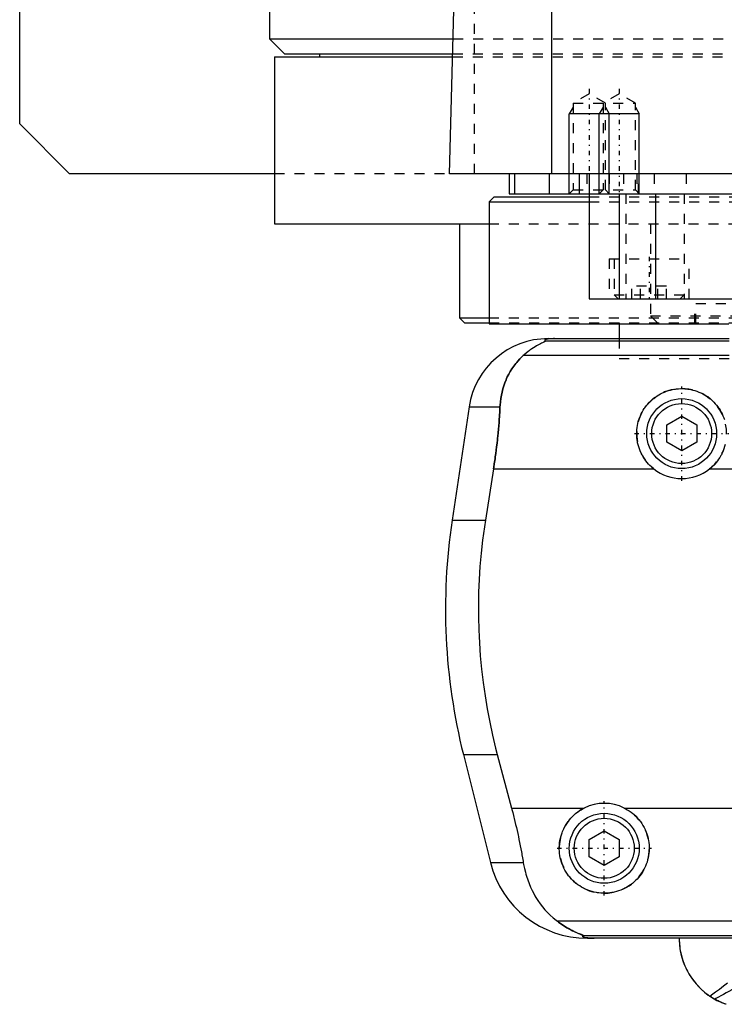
# Model space of a CAD drawing. Extents: x -105 to 105, y -104 to 484.
# Tile 1 of 10: x -105 to -34, y -67 to 32. Entities that reach past the tile are written whole.
import ezdxf

# ---------------------------------------------------------------- set-up
doc = ezdxf.new("R2010")
doc.units = 0
doc.linetypes.add('CENTER', pattern=[1.5, 0.45, -0.5, 0.05, -0.5])
doc.linetypes.add('DASHED', pattern=[2, 1, -1])
for name, color, linetype in [('AM_0', 7, 'CONTINUOUS'), ('AM_10', 7, 'CONTINUOUS'), ('AM_3', 7, 'DASHED'), ('AM_7', 7, 'CENTER')]:
    doc.layers.add(name, color=color, linetype=linetype)

msp = doc.modelspace()

# ---------------------------------------------------------------- linework, layer by layer
at = {"layer": 'AM_0', "color": 7, "linetype": 'CONTINUOUS'}
for p, q in [((-105, 21.5), (-105, 311.5)), ((-80, 291.5), (-80, 30)), ((-51.744, 16.5), (-51.744, 77.05)), ((-62, 16.5), (-60.5, 73.35)), ((-80, 30), (-78.5, 28.5)), ((-80, 30), (-61.608, 30)), ((-79.5, 28.2), (-79.5, 11.5)), ((-79.5, 28.2), (-61.658, 28.2)), ((-78.5, 28.5), (-61.649, 28.5)), ((-75, 28.5), (-75, 28.2)), ((-100, 16.5), (-105, 21.5)), ((-79.5, 16.5), (-100, 16.5)), ((62, 16.5), (-62, 16.5)), ((-56, 16.5), (-56, 14.5)), ((-55.474, 16.5), (-55.474, 14.5)), ((-52, 16.5), (-52, 14.5)), ((-49, 16.5), (-49, 14.5)), ((-48, 16.5), (-48, 4)), ((-57.5, 14.2), (-58, 13.7)), ((-57.5, 14.2), (-48.014, 14.2)), ((-56, 14.5), (56, 14.5)), ((-45.003, 14.5), (-45.003, 4)), ((-41.361, 14.5), (-41.361, 4)), ((-58, 13.7), (-58, 1.5)), ((-58, 13.7), (-48.014, 13.7)), ((-79.5, 11.5), (-58.063, 11.5)), ((-61, 11.5), (-61, 2.08)), ((-48, 4), (48, 4)), ((-61, 2.08), (-60.5, 1.58)), ((-61, 2.08), (-58.042, 2.08)), ((-60.5, 1.58), (-58.019, 1.58)), ((-58, 1.5), (-34.039, 1.5)), ((-45, 1.5), (-45, 0)), ((-52.11, 0), (-34, 0)), ((-34, -0.254), (-52.378, -0.254)), ((-34, -1.693), (-54.6, -1.693)), ((-60.021, -6.813), (-61.724, -18.159)), ((-60.021, -6.813), (-56.932, -6.813)), ((-40.25, -8.634), (-38.75, -7.768)), ((-38.75, -7.768), (-37.25, -8.634)), ((-40.25, -10.366), (-40.25, -8.634)), ((-37.25, -8.634), (-37.25, -10.366)), ((-38.75, -11.232), (-40.25, -10.366)), ((-37.25, -10.366), (-38.75, -11.232)), ((-57.58, -13.032), (-58.394, -18.159)), ((-57.58, -13.032), (-41.538, -13.032)), ((-35.962, -13.032), (-29.175, -13.032)), ((-61.724, -18.159), (-58.394, -18.159)), ((-60.596, -41.616), (-57.893, -52.426)), ((-60.596, -41.616), (-57.2, -41.616)), ((-57.2, -41.616), (-55.781, -46.968)), ((-55.781, -46.968), (-48.498, -46.968)), ((-44.502, -46.968), (-20, -46.968)), ((-48, -50.134), (-46.5, -49.268)), ((-48, -51.866), (-48, -50.134)), ((-46.5, -49.268), (-45, -50.134)), ((-45, -50.134), (-45, -51.866)), ((-46.5, -52.732), (-48, -51.866)), ((-45, -51.866), (-46.5, -52.732)), ((-57.893, -52.426), (-54.602, -52.426)), ((-10, -58.307), (-51.173, -58.307)), ((-10, -59.746), (-48.569, -59.746)), ((-10.005, -60), (-48.192, -60))]:
    msp.add_line(p, q, dxfattribs=at)
for points in [[(-51.492, 0, 0), (-51.497, 0, 0), (-51.506, 0, 0), (-51.516, 0, 0), (-51.521, 0, 0), (-51.525, 0, 0), (-51.535, 0, 0), (-51.544, 0, 0), (-51.553, 0, 0), (-51.562, 0, 0), (-51.57, 0, 0), (-51.574, 0, 0), (-51.579, 0, 0), (-51.587, -0.001, 0), (-51.596, -0.001, 0), (-51.605, -0.001, 0), (-51.614, -0.001, 0), (-51.623, -0.001, 0), (-51.627, -0.001, 0), (-51.631, -0.001, 0), (-51.64, -0.001, 0), (-51.649, -0.002, 0), (-51.653, -0.002, 0), (-51.657, -0.002, 0), (-51.666, -0.002, 0), (-51.674, -0.002, 0), (-51.678, -0.002, 0), (-51.682, -0.002, 0), (-51.689, -0.003, 0), (-51.697, -0.003, 0), (-51.704, -0.003, 0), (-51.712, -0.003, 0), (-51.719, -0.003, 0), (-51.723, -0.004, 0), (-51.726, -0.004, 0), (-51.734, -0.004, 0), (-51.741, -0.004, 0), (-51.748, -0.004, 0), (-51.756, -0.005, 0), (-51.763, -0.005, 0), (-51.766, -0.005, 0), (-51.77, -0.005, 0), (-51.777, -0.006, 0), (-51.784, -0.006, 0), (-51.79, -0.006, 0), (-51.797, -0.007, 0), (-51.803, -0.007, 0), (-51.807, -0.007, 0), (-51.81, -0.007, 0), (-51.816, -0.007, 0), (-51.822, -0.008, 0), (-51.842, -0.009, 0), (-51.874, -0.011, 0), (-51.89, -0.012, 0), (-51.905, -0.013, 0), (-51.934, -0.015, 0), (-51.962, -0.017, 0), (-51.988, -0.019, 0), (-52.012, -0.022, 0), (-52.035, -0.024, 0), (-52.046, -0.025, 0), (-52.057, -0.026, 0), (-52.077, -0.029, 0), (-52.096, -0.031, 0), (-52.105, -0.032, 0), (-52.113, -0.033, 0), (-52.129, -0.036, 0), (-52.145, -0.038, 0), (-52.153, -0.039, 0), (-52.16, -0.04, 0), (-52.175, -0.043, 0), (-52.189, -0.045, 0), (-52.234, -0.053, 0), (-52.298, -0.069, 0), (-52.348, -0.084, 0), (-52.386, -0.099, 0), (-52.413, -0.113, 0), (-52.423, -0.121, 0), (-52.432, -0.128, 0), (-52.445, -0.142, 0), (-52.452, -0.157, 0), (-52.454, -0.171, 0), (-52.451, -0.186, 0), (-52.443, -0.201, 0), (-52.437, -0.209, 0), (-52.43, -0.216, 0), (-52.412, -0.231, 0), (-52.391, -0.247, 0), (-52.378, -0.254, 0)], [(-52.378, -0.254, 0), (-52.377, -0.255, 0), (-52.376, -0.256, 0), (-52.375, -0.258, 0), (-52.375, -0.259, 0), (-52.376, -0.26, 0), (-52.377, -0.263, 0), (-52.379, -0.265, 0), (-52.381, -0.268, 0), (-52.385, -0.271, 0), (-52.389, -0.274, 0), (-52.391, -0.275, 0), (-52.394, -0.277, 0), (-52.4, -0.281, 0), (-52.406, -0.284, 0), (-52.413, -0.288, 0), (-52.421, -0.292, 0), (-52.429, -0.296, 0), (-52.433, -0.299, 0), (-52.438, -0.301, 0), (-52.447, -0.306, 0), (-52.457, -0.31, 0), (-52.462, -0.313, 0), (-52.468, -0.315, 0), (-52.479, -0.321, 0), (-52.49, -0.326, 0), (-52.496, -0.329, 0), (-52.502, -0.331, 0), (-52.514, -0.337, 0), (-52.527, -0.343, 0), (-52.54, -0.349, 0), (-52.553, -0.355, 0), (-52.567, -0.361, 0), (-52.574, -0.364, 0), (-52.581, -0.368, 0), (-52.595, -0.374, 0), (-52.61, -0.381, 0), (-52.663, -0.405, 0), (-52.763, -0.452, 0), (-52.876, -0.506, 0), (-52.999, -0.568, 0), (-53.064, -0.602, 0), (-53.132, -0.638, 0), (-53.273, -0.717, 0), (-53.426, -0.807, 0), (-53.588, -0.908, 0), (-53.758, -1.021, 0), (-53.936, -1.147, 0), (-54.027, -1.214, 0), (-54.12, -1.286, 0), (-54.309, -1.438, 0), (-54.502, -1.605, 0), (-54.6, -1.693, 0)], [(-54.6, -1.693, 0), (-54.718, -1.8, 0), (-54.945, -2.021, 0), (-55.16, -2.253, 0), (-55.263, -2.372, 0), (-55.363, -2.494, 0), (-55.554, -2.744, 0), (-55.733, -3.004, 0), (-55.901, -3.271, 0), (-56.056, -3.547, 0), (-56.199, -3.831, 0), (-56.266, -3.975, 0), (-56.33, -4.121, 0), (-56.448, -4.419, 0), (-56.554, -4.722, 0), (-56.647, -5.031, 0), (-56.727, -5.345, 0), (-56.795, -5.664, 0), (-56.824, -5.825, 0), (-56.85, -5.988, 0), (-56.893, -6.315, 0), (-56.922, -6.646, 0), (-56.932, -6.813, 0)], [(-41.538, -13.032, 0), (-41.619, -12.967, 0), (-41.774, -12.832, 0), (-41.921, -12.693, 0), (-41.992, -12.621, 0), (-42.062, -12.547, 0), (-42.197, -12.393, 0), (-42.326, -12.231, 0), (-42.449, -12.062, 0), (-42.565, -11.886, 0), (-42.673, -11.704, 0), (-42.724, -11.611, 0), (-42.773, -11.517, 0), (-42.863, -11.325, 0), (-42.945, -11.128, 0), (-43.017, -10.929, 0), (-43.08, -10.727, 0), (-43.132, -10.523, 0), (-43.155, -10.42, 0), (-43.175, -10.318, 0), (-43.208, -10.113, 0), (-43.231, -9.909, 0), (-43.239, -9.808, 0), (-43.245, -9.707, 0), (-43.25, -9.507, 0), (-43.246, -9.308, 0), (-43.241, -9.208, 0), (-43.233, -9.108, 0), (-43.211, -8.906, 0), (-43.179, -8.704, 0), (-43.138, -8.502, 0), (-43.088, -8.302, 0), (-43.028, -8.104, 0), (-42.995, -8.006, 0), (-42.959, -7.908, 0), (-42.881, -7.716, 0), (-42.795, -7.528, 0), (-42.7, -7.345, 0), (-42.598, -7.166, 0), (-42.488, -6.994, 0), (-42.43, -6.91, 0), (-42.37, -6.827, 0), (-42.247, -6.668, 0), (-42.118, -6.515, 0), (-41.983, -6.37, 0), (-41.844, -6.232, 0), (-41.697, -6.099, 0), (-41.621, -6.035, 0), (-41.542, -5.971, 0), (-41.38, -5.849, 0), (-41.211, -5.732, 0), (-41.035, -5.623, 0), (-40.853, -5.521, 0), (-40.665, -5.428, 0), (-40.57, -5.384, 0), (-40.473, -5.343, 0), (-40.277, -5.267, 0), (-40.077, -5.2, 0), (-39.875, -5.143, 0), (-39.67, -5.095, 0), (-39.465, -5.057, 0), (-39.362, -5.042, 0), (-39.259, -5.029, 0), (-39.054, -5.01, 0), (-38.851, -5.001, 0), (-38.75, -5, 0), (-38.649, -5.001, 0), (-38.446, -5.01, 0), (-38.241, -5.029, 0), (-38.138, -5.042, 0), (-38.035, -5.057, 0), (-37.83, -5.095, 0), (-37.625, -5.143, 0), (-37.423, -5.2, 0), (-37.223, -5.267, 0), (-37.027, -5.343, 0), (-36.93, -5.384, 0), (-36.835, -5.428, 0), (-36.647, -5.521, 0), (-36.465, -5.623, 0), (-36.289, -5.732, 0), (-36.12, -5.849, 0), (-35.958, -5.971, 0), (-35.879, -6.035, 0), (-35.803, -6.099, 0), (-35.656, -6.232, 0), (-35.517, -6.37, 0), (-35.382, -6.515, 0), (-35.253, -6.668, 0), (-35.13, -6.827, 0), (-35.07, -6.91, 0), (-35.012, -6.994, 0), (-34.902, -7.166, 0), (-34.8, -7.345, 0), (-34.705, -7.528, 0), (-34.619, -7.716, 0), (-34.541, -7.908, 0), (-34.505, -8.006, 0), (-34.472, -8.104, 0)], [(-56.932, -6.813, 0), (-56.941, -6.985, 0), (-56.96, -7.331, 0), (-56.981, -7.678, 0), (-56.992, -7.852, 0), (-57.004, -8.026, 0), (-57.03, -8.374, 0), (-57.058, -8.723, 0), (-57.088, -9.071, 0), (-57.12, -9.42, 0), (-57.155, -9.769, 0), (-57.173, -9.943, 0), (-57.191, -10.117, 0), (-57.23, -10.464, 0), (-57.27, -10.81, 0), (-57.313, -11.155, 0), (-57.357, -11.498, 0), (-57.403, -11.84, 0), (-57.427, -12.01, 0), (-57.451, -12.18, 0), (-57.501, -12.52, 0), (-57.553, -12.861, 0), (-57.58, -13.032, 0)], [(-34.483, -10.929, 0), (-34.555, -11.128, 0), (-34.637, -11.325, 0), (-34.727, -11.517, 0), (-34.776, -11.611, 0), (-34.827, -11.704, 0), (-34.935, -11.886, 0), (-35.051, -12.062, 0), (-35.174, -12.231, 0), (-35.303, -12.393, 0), (-35.438, -12.547, 0), (-35.508, -12.621, 0), (-35.579, -12.693, 0), (-35.726, -12.832, 0), (-35.881, -12.967, 0), (-35.962, -13.032, 0)], [(-58.394, -18.159, 0), (-58.495, -18.825, 0), (-58.674, -20.156, 0), (-58.821, -21.482, 0), (-58.882, -22.142, 0), (-58.935, -22.799, 0), (-59.018, -24.102, 0), (-59.071, -25.384, 0), (-59.094, -26.642, 0), (-59.089, -27.883, 0), (-59.057, -29.149, 0), (-59.03, -29.791, 0), (-58.995, -30.438, 0), (-58.902, -31.746, 0), (-58.777, -33.067, 0), (-58.62, -34.395, 0), (-58.431, -35.726, 0), (-58.21, -37.055, 0), (-58.088, -37.717, 0), (-57.958, -38.376, 0), (-57.676, -39.685, 0), (-57.366, -40.978, 0), (-57.2, -41.616, 0)], [(-55.781, -46.968, 0), (-55.741, -47.12, 0), (-55.662, -47.424, 0), (-55.585, -47.726, 0), (-55.547, -47.877, 0), (-55.51, -48.027, 0), (-55.436, -48.327, 0), (-55.365, -48.626, 0), (-55.296, -48.924, 0), (-55.227, -49.223, 0), (-55.161, -49.525, 0), (-55.128, -49.676, 0), (-55.095, -49.827, 0), (-55.031, -50.131, 0), (-54.968, -50.435, 0), (-54.907, -50.741, 0), (-54.848, -51.047, 0), (-54.79, -51.353, 0), (-54.762, -51.506, 0), (-54.735, -51.66, 0), (-54.68, -51.966, 0), (-54.628, -52.273, 0), (-54.602, -52.426, 0)], [(-44.502, -46.968, 0), (-44.399, -47.021, 0), (-44.198, -47.134, 0), (-44.003, -47.256, 0), (-43.909, -47.321, 0), (-43.817, -47.387, 0), (-43.639, -47.526, 0), (-43.471, -47.672, 0), (-43.312, -47.824, 0), (-43.16, -47.984, 0), (-43.015, -48.153, 0), (-42.945, -48.241, 0), (-42.877, -48.331, 0), (-42.747, -48.518, 0), (-42.625, -48.712, 0), (-42.514, -48.912, 0), (-42.412, -49.119, 0), (-42.321, -49.33, 0), (-42.28, -49.438, 0), (-42.241, -49.546, 0), (-42.173, -49.765, 0), (-42.116, -49.985, 0), (-42.092, -50.096, 0), (-42.07, -50.207, 0), (-42.036, -50.428, 0), (-42.014, -50.648, 0), (-42.007, -50.758, 0), (-42.002, -50.866, 0), (-42.001, -51.081, 0), (-42.01, -51.297, 0), (-42.029, -51.514, 0), (-42.06, -51.733, 0), (-42.101, -51.95, 0), (-42.126, -52.059, 0), (-42.154, -52.167, 0), (-42.217, -52.381, 0), (-42.291, -52.592, 0), (-42.375, -52.799, 0), (-42.469, -53.001, 0), (-42.573, -53.198, 0), (-42.629, -53.294, 0), (-42.686, -53.389, 0), (-42.808, -53.573, 0), (-42.938, -53.749, 0), (-43.074, -53.918, 0), (-43.217, -54.078, 0), (-43.366, -54.229, 0), (-43.443, -54.302, 0), (-43.522, -54.374, 0), (-43.688, -54.513, 0), (-43.863, -54.646, 0), (-44.046, -54.772, 0), (-44.237, -54.889, 0), (-44.435, -54.998, 0), (-44.536, -55.049, 0), (-44.639, -55.097, 0), (-44.849, -55.186, 0), (-45.063, -55.264, 0), (-45.281, -55.332, 0), (-45.502, -55.388, 0), (-45.724, -55.433, 0), (-45.835, -55.451, 0), (-45.947, -55.466, 0), (-46.17, -55.488, 0), (-46.39, -55.499, 0), (-46.5, -55.5, 0), (-46.61, -55.499, 0), (-46.83, -55.488, 0), (-47.053, -55.466, 0), (-47.165, -55.451, 0), (-47.276, -55.433, 0), (-47.498, -55.388, 0), (-47.719, -55.332, 0), (-47.937, -55.264, 0), (-48.151, -55.186, 0), (-48.361, -55.097, 0), (-48.464, -55.049, 0), (-48.565, -54.998, 0), (-48.763, -54.889, 0), (-48.954, -54.772, 0), (-49.137, -54.646, 0), (-49.312, -54.513, 0), (-49.478, -54.374, 0), (-49.557, -54.302, 0), (-49.634, -54.229, 0), (-49.783, -54.078, 0), (-49.926, -53.918, 0), (-50.062, -53.749, 0), (-50.192, -53.573, 0), (-50.314, -53.389, 0), (-50.371, -53.294, 0), (-50.427, -53.198, 0), (-50.531, -53.001, 0), (-50.625, -52.799, 0), (-50.709, -52.592, 0), (-50.783, -52.381, 0), (-50.846, -52.167, 0), (-50.874, -52.059, 0), (-50.899, -51.95, 0), (-50.94, -51.733, 0), (-50.971, -51.514, 0), (-50.99, -51.297, 0), (-50.999, -51.081, 0), (-50.998, -50.866, 0), (-50.993, -50.758, 0), (-50.986, -50.648, 0), (-50.964, -50.428, 0), (-50.93, -50.207, 0), (-50.908, -50.096, 0), (-50.884, -49.985, 0), (-50.827, -49.765, 0), (-50.759, -49.546, 0), (-50.72, -49.438, 0), (-50.679, -49.33, 0), (-50.588, -49.119, 0), (-50.486, -48.912, 0), (-50.375, -48.712, 0), (-50.253, -48.518, 0), (-50.123, -48.331, 0), (-50.055, -48.241, 0), (-49.985, -48.153, 0), (-49.84, -47.984, 0), (-49.688, -47.824, 0), (-49.529, -47.672, 0), (-49.361, -47.526, 0), (-49.183, -47.387, 0), (-49.091, -47.321, 0), (-48.997, -47.256, 0), (-48.802, -47.134, 0), (-48.601, -47.021, 0), (-48.498, -46.968, 0)], [(-54.602, -52.426, 0), (-54.568, -52.624, 0), (-54.487, -53.017, 0), (-54.393, -53.404, 0), (-54.34, -53.595, 0), (-54.284, -53.785, 0), (-54.161, -54.159, 0), (-54.024, -54.526, 0), (-53.873, -54.885, 0), (-53.708, -55.236, 0), (-53.529, -55.579, 0), (-53.435, -55.747, 0), (-53.337, -55.912, 0), (-53.131, -56.236, 0), (-52.912, -56.55, 0), (-52.68, -56.852, 0), (-52.435, -57.144, 0), (-52.177, -57.424, 0), (-52.043, -57.559, 0), (-51.906, -57.692, 0), (-51.622, -57.947, 0), (-51.326, -58.19, 0), (-51.173, -58.307, 0)], [(-51.173, -58.307, 0), (-51.062, -58.391, 0), (-50.845, -58.549, 0), (-50.632, -58.694, 0), (-50.529, -58.762, 0), (-50.427, -58.828, 0), (-50.228, -58.949, 0), (-50.037, -59.06, 0), (-49.854, -59.159, 0), (-49.681, -59.249, 0), (-49.517, -59.329, 0), (-49.439, -59.366, 0), (-49.364, -59.401, 0), (-49.221, -59.464, 0), (-49.09, -59.52, 0), (-48.964, -59.571, 0), (-48.894, -59.599, 0), (-48.875, -59.606, 0), (-48.856, -59.614, 0), (-48.847, -59.618, 0), (-48.838, -59.621, 0), (-48.82, -59.628, 0), (-48.802, -59.635, 0), (-48.785, -59.642, 0), (-48.768, -59.649, 0), (-48.751, -59.655, 0), (-48.743, -59.658, 0), (-48.735, -59.662, 0), (-48.719, -59.668, 0), (-48.704, -59.674, 0), (-48.697, -59.677, 0), (-48.69, -59.68, 0), (-48.676, -59.685, 0), (-48.662, -59.691, 0), (-48.656, -59.693, 0), (-48.65, -59.696, 0), (-48.638, -59.701, 0), (-48.627, -59.706, 0), (-48.616, -59.711, 0), (-48.607, -59.715, 0), (-48.598, -59.719, 0), (-48.594, -59.721, 0), (-48.59, -59.723, 0), (-48.584, -59.727, 0), (-48.578, -59.73, 0), (-48.574, -59.733, 0), (-48.57, -59.736, 0), (-48.568, -59.739, 0), (-48.567, -59.74, 0), (-48.567, -59.741, 0), (-48.567, -59.743, 0), (-48.568, -59.745, 0), (-48.569, -59.746, 0)], [(-48.569, -59.746, 0), (-48.581, -59.754, 0), (-48.601, -59.769, 0), (-48.617, -59.784, 0), (-48.623, -59.792, 0), (-48.628, -59.799, 0), (-48.633, -59.815, 0), (-48.633, -59.83, 0), (-48.627, -59.844, 0), (-48.615, -59.859, 0), (-48.597, -59.874, 0), (-48.585, -59.881, 0), (-48.571, -59.888, 0), (-48.536, -59.903, 0), (-48.489, -59.918, 0), (-48.428, -59.933, 0), (-48.351, -59.948, 0), (-48.298, -59.957, 0), (-48.282, -59.959, 0), (-48.265, -59.961, 0), (-48.257, -59.963, 0), (-48.248, -59.964, 0), (-48.229, -59.966, 0), (-48.209, -59.968, 0), (-48.198, -59.97, 0), (-48.187, -59.971, 0), (-48.164, -59.973, 0), (-48.14, -59.975, 0), (-48.128, -59.977, 0), (-48.115, -59.978, 0), (-48.088, -59.98, 0), (-48.06, -59.982, 0), (-48.03, -59.984, 0), (-47.999, -59.987, 0), (-47.967, -59.989, 0), (-47.95, -59.989, 0), (-47.933, -59.99, 0), (-47.911, -59.991, 0), (-47.904, -59.992, 0), (-47.898, -59.992, 0), (-47.894, -59.992, 0), (-47.891, -59.992, 0), (-47.884, -59.993, 0), (-47.877, -59.993, 0), (-47.87, -59.993, 0), (-47.863, -59.994, 0), (-47.856, -59.994, 0), (-47.852, -59.994, 0), (-47.849, -59.994, 0), (-47.842, -59.994, 0), (-47.834, -59.995, 0), (-47.827, -59.995, 0), (-47.82, -59.995, 0), (-47.812, -59.995, 0), (-47.809, -59.996, 0), (-47.805, -59.996, 0), (-47.798, -59.996, 0), (-47.791, -59.996, 0), (-47.783, -59.996, 0), (-47.775, -59.997, 0), (-47.767, -59.997, 0), (-47.763, -59.997, 0), (-47.759, -59.997, 0), (-47.751, -59.997, 0), (-47.743, -59.997, 0), (-47.734, -59.998, 0), (-47.726, -59.998, 0), (-47.717, -59.998, 0), (-47.713, -59.998, 0), (-47.708, -59.998, 0), (-47.7, -59.998, 0), (-47.691, -59.999, 0), (-47.687, -59.999, 0), (-47.682, -59.999, 0), (-47.674, -59.999, 0), (-47.665, -59.999, 0), (-47.661, -59.999, 0), (-47.657, -59.999, 0), (-47.648, -59.999, 0), (-47.64, -59.999, 0), (-47.631, -59.999, 0), (-47.622, -60, 0), (-47.612, -60, 0), (-47.608, -60, 0), (-47.603, -60, 0), (-47.594, -60, 0), (-47.584, -60, 0), (-47.575, -60, 0), (-47.565, -60, 0), (-47.556, -60, 0), (-47.551, -60, 0), (-47.546, -60, 0), (-47.537, -60, 0), (-47.528, -60, 0), (-47.523, -60, 0)], [(-39, -60, 0), (-38.998, -60.17, 0), (-38.981, -60.514, 0), (-38.947, -60.862, 0), (-38.923, -61.037, 0), (-38.894, -61.212, 0), (-38.823, -61.564, 0), (-38.733, -61.916, 0), (-38.623, -62.266, 0), (-38.494, -62.614, 0), (-38.344, -62.958, 0), (-38.262, -63.128, 0), (-38.175, -63.297, 0), (-37.986, -63.629, 0), (-37.777, -63.954, 0), (-37.548, -64.269, 0), (-37.299, -64.574, 0), (-37.031, -64.867, 0), (-36.89, -65.009, 0), (-36.744, -65.148, 0), (-36.438, -65.414, 0), (-36.114, -65.664, 0), (-35.945, -65.783, 0)], [(-39, -60, 0), (-38.997, -60.207, 0), (-38.972, -60.625, 0), (-38.921, -61.048, 0), (-38.885, -61.261, 0), (-38.843, -61.475, 0), (-38.737, -61.901, 0), (-38.602, -62.326, 0), (-38.438, -62.747, 0), (-38.245, -63.162, 0), (-38.023, -63.567, 0), (-37.901, -63.766, 0), (-37.771, -63.962, 0), (-37.49, -64.343, 0), (-37.18, -64.708, 0), (-36.842, -65.055, 0), (-36.476, -65.382, 0), (-36.083, -65.686, 0), (-35.877, -65.829, 0), (-35.664, -65.965, 0), (-35.22, -66.216, 0), (-34.742, -66.441, 0), (-34.484, -66.545, 0)], [(-34.299, -66.612, 0), (-34.347, -66.595, 0), (-34.441, -66.56, 0), (-34.536, -66.524, 0), (-34.583, -66.506, 0), (-34.63, -66.487, 0), (-34.724, -66.448, 0), (-34.817, -66.408, 0), (-34.91, -66.366, 0), (-35.003, -66.323, 0), (-35.095, -66.279, 0), (-35.141, -66.256, 0), (-35.187, -66.232, 0), (-35.278, -66.185, 0), (-35.369, -66.136, 0), (-35.459, -66.086, 0), (-35.549, -66.034, 0), (-35.638, -65.981, 0), (-35.682, -65.953, 0), (-35.726, -65.926, 0), (-35.814, -65.87, 0), (-35.901, -65.812, 0), (-35.945, -65.783, 0)]]:
    msp.add_polyline3d(points, dxfattribs=at)
for centre, radius in [((-38.75, -9.5), 3.5), ((-38.75, -9.5), 3), ((-46.5, -51), 3.5), ((-46.5, -51), 3)]:
    msp.add_circle(centre, radius, dxfattribs=at)
for centre, radius, start, end in [((-52.11, -8), 8, 90, 171.46703), ((-38.75, -9.5), 4.5, 231.7104, 308.2896), ((-2.388, -27.062), 60, 171.46703, 194.03784), ((-46.5, -51), 4.5, 63.63717, 116.36283), ((-48.192, -50), 10, 194.03784, 270)]:
    msp.add_arc(centre, radius, start, end, dxfattribs=at)
at = {"layer": 'AM_10', "color": 7, "linetype": 'CONTINUOUS'}
for p, q in [((-49.621, 23.156), (-50, 22.5)), ((-46.621, 23.156), (-47, 22.5)), ((-46.379, 23.156), (-46, 22.5)), ((-43.379, 23.156), (-43, 22.5)), ((-50, 14.5), (-50, 22.5)), ((-43, 22.5), (-50, 22.5)), ((-47, 14.5), (-47, 22.5)), ((-46, 14.5), (-46, 22.5)), ((-43, 14.5), (-43, 22.5))]:
    msp.add_line(p, q, dxfattribs=at)
at = {"layer": 'AM_3', "color": 6, "linetype": 'DASHED'}
for p, q in [((-59.5, 16.5), (-59.5, 75.489)), ((-61.608, 30), (61.608, 30)), ((-61.658, 28.2), (61.658, 28.2)), ((-61.649, 28.5), (61.649, 28.5)), ((-48, 24.5), (-49.621, 23.564)), ((-46.379, 23.564), (-48, 24.5)), ((-45, 24.5), (-46.621, 23.564)), ((-43.379, 23.564), (-45, 24.5)), ((-49.621, 23.564), (-49.621, 14.879)), ((-49.621, 23.564), (-43.379, 23.564)), ((-46.621, 23.564), (-46.621, 14.879)), ((-46.379, 14.879), (-46.379, 23.564)), ((-43.379, 14.879), (-43.379, 23.564)), ((79.5, 16.5), (-79.5, 16.5)), ((-48.25, 16.5), (-48.25, 14.5)), ((-46, 16.5), (-46, 14.5)), ((-44.587, 16.5), (-44.587, 14.5)), ((-43.236, 16.5), (-43.236, 14.5)), ((-43.087, 14.5), (-43.087, 16.5)), ((-41.5, 16.5), (-41.5, 14.5)), ((-38.286, 16.5), (-38.286, 14.5)), ((-49.621, 14.879), (-50, 14.5)), ((-49.621, 14.879), (-43.379, 14.879)), ((-46.621, 14.879), (-47, 14.5)), ((-46, 14.5), (-46.379, 14.879)), ((-43, 14.5), (-43.379, 14.879)), ((-48.014, 14.2), (48.014, 14.2)), ((-44.341, 14.5), (-44.341, 4)), ((-38.5, 14.5), (-38.5, 4)), ((-48.014, 13.7), (48.014, 13.7)), ((-58.063, 11.5), (58.063, 11.5)), ((-41.878, 11.5), (-41.878, 2.3)), ((-46, 8), (-46, 4)), ((-46, 8), (-38, 8)), ((-45.5, 8), (-45.5, 4.4)), ((-38, 4), (-38, 8)), ((-43.732, 4), (-43.732, 5.25)), ((-40.268, 5.25), (-43.732, 5.25)), ((-42.866, 4), (-42.866, 5.25)), ((-41.134, 4), (-41.134, 5.25)), ((-40.268, 4), (-40.268, 5.25)), ((-45.5, 4.4), (-45.1, 4)), ((-45.5, 4.4), (-38.5, 4.4)), ((-38.9, 4), (-38.5, 4.4)), ((-37.43, 1.5), (-37.43, 3.5)), ((-30.327, 3.5), (-37.43, 3.5)), ((-37.324, 1.5), (-37.324, 3.5)), ((-58.042, 2.08), (58.042, 2.08)), ((-41.878, 2.3), (-41.078, 1.5)), ((-41.878, 2.3), (-25.878, 2.3)), ((-58.019, 1.58), (58.019, 1.58)), ((-45, 1.58), (-45, 1.5)), ((-45, 0), (-45, -2)), ((-45, -2), (45, -2)), ((-45, -2), (45, -2))]:
    msp.add_line(p, q, dxfattribs=at)
for points in [[(-56.932, -6.813, 0), (-56.922, -6.646, 0), (-56.893, -6.315, 0), (-56.85, -5.988, 0), (-56.824, -5.825, 0), (-56.795, -5.664, 0), (-56.727, -5.345, 0), (-56.647, -5.031, 0), (-56.554, -4.722, 0), (-56.448, -4.418, 0), (-56.329, -4.121, 0), (-56.266, -3.975, 0), (-56.199, -3.83, 0), (-56.056, -3.547, 0), (-55.9, -3.271, 0), (-55.733, -3.003, 0), (-55.554, -2.744, 0), (-55.363, -2.494, 0), (-55.263, -2.372, 0), (-55.16, -2.253, 0), (-54.945, -2.021, 0), (-54.718, -1.8, 0), (-54.6, -1.693, 0)], [(-57.58, -13.032, 0), (-57.553, -12.861, 0), (-57.501, -12.52, 0), (-57.451, -12.18, 0), (-57.427, -12.01, 0), (-57.403, -11.84, 0), (-57.357, -11.498, 0), (-57.313, -11.155, 0), (-57.27, -10.81, 0), (-57.23, -10.464, 0), (-57.191, -10.117, 0), (-57.173, -9.943, 0), (-57.155, -9.769, 0), (-57.12, -9.42, 0), (-57.088, -9.071, 0), (-57.058, -8.723, 0), (-57.03, -8.374, 0), (-57.004, -8.026, 0), (-56.992, -7.852, 0), (-56.981, -7.678, 0), (-56.96, -7.331, 0), (-56.941, -6.985, 0), (-56.932, -6.813, 0)], [(-48.569, -59.746, 0), (-48.568, -59.745, 0), (-48.567, -59.743, 0), (-48.567, -59.741, 0), (-48.567, -59.74, 0), (-48.568, -59.739, 0), (-48.57, -59.736, 0), (-48.574, -59.733, 0), (-48.578, -59.73, 0), (-48.584, -59.727, 0), (-48.591, -59.723, 0), (-48.594, -59.721, 0), (-48.598, -59.719, 0), (-48.607, -59.715, 0), (-48.617, -59.71, 0), (-48.627, -59.706, 0), (-48.638, -59.701, 0), (-48.65, -59.696, 0), (-48.657, -59.693, 0), (-48.663, -59.69, 0), (-48.677, -59.685, 0), (-48.691, -59.679, 0), (-48.698, -59.676, 0), (-48.705, -59.673, 0), (-48.72, -59.667, 0), (-48.736, -59.661, 0), (-48.744, -59.658, 0), (-48.752, -59.655, 0), (-48.769, -59.648, 0), (-48.786, -59.641, 0), (-48.804, -59.634, 0), (-48.822, -59.627, 0), (-48.841, -59.62, 0), (-48.85, -59.616, 0), (-48.86, -59.613, 0), (-48.879, -59.605, 0), (-48.899, -59.597, 0), (-48.97, -59.569, 0), (-49.095, -59.517, 0), (-49.231, -59.459, 0), (-49.381, -59.393, 0), (-49.46, -59.356, 0), (-49.542, -59.317, 0), (-49.715, -59.232, 0), (-49.897, -59.136, 0), (-50.088, -59.03, 0), (-50.285, -58.915, 0), (-50.482, -58.793, 0), (-50.581, -58.728, 0), (-50.68, -58.663, 0), (-50.878, -58.525, 0), (-51.075, -58.381, 0), (-51.173, -58.307, 0)], [(-47.523, -60, 0), (-47.528, -60, 0), (-47.537, -60, 0), (-47.546, -60, 0), (-47.551, -60, 0), (-47.556, -60, 0), (-47.565, -60, 0), (-47.575, -60, 0), (-47.584, -60, 0), (-47.594, -60, 0), (-47.603, -60, 0), (-47.608, -60, 0), (-47.612, -60, 0), (-47.622, -60, 0), (-47.631, -59.999, 0), (-47.64, -59.999, 0), (-47.648, -59.999, 0), (-47.657, -59.999, 0), (-47.661, -59.999, 0), (-47.665, -59.999, 0), (-47.674, -59.999, 0), (-47.682, -59.999, 0), (-47.687, -59.999, 0), (-47.691, -59.999, 0), (-47.7, -59.998, 0), (-47.708, -59.998, 0), (-47.713, -59.998, 0), (-47.717, -59.998, 0), (-47.726, -59.998, 0), (-47.734, -59.998, 0), (-47.743, -59.997, 0), (-47.751, -59.997, 0), (-47.759, -59.997, 0), (-47.763, -59.997, 0), (-47.767, -59.997, 0), (-47.775, -59.997, 0), (-47.783, -59.996, 0), (-47.791, -59.996, 0), (-47.798, -59.996, 0), (-47.805, -59.996, 0), (-47.809, -59.996, 0), (-47.812, -59.995, 0), (-47.82, -59.995, 0), (-47.827, -59.995, 0), (-47.834, -59.995, 0), (-47.842, -59.994, 0), (-47.849, -59.994, 0), (-47.852, -59.994, 0), (-47.856, -59.994, 0), (-47.863, -59.994, 0), (-47.87, -59.993, 0), (-47.894, -59.992, 0), (-47.933, -59.99, 0), (-47.95, -59.989, 0), (-47.967, -59.989, 0), (-47.999, -59.987, 0), (-48.03, -59.984, 0), (-48.06, -59.982, 0), (-48.088, -59.98, 0), (-48.115, -59.978, 0), (-48.128, -59.977, 0), (-48.14, -59.975, 0), (-48.164, -59.973, 0), (-48.187, -59.971, 0), (-48.198, -59.97, 0), (-48.209, -59.968, 0), (-48.229, -59.966, 0), (-48.248, -59.964, 0), (-48.257, -59.963, 0), (-48.265, -59.961, 0), (-48.282, -59.959, 0), (-48.298, -59.957, 0), (-48.351, -59.948, 0), (-48.428, -59.933, 0), (-48.489, -59.918, 0), (-48.536, -59.903, 0), (-48.571, -59.888, 0), (-48.585, -59.881, 0), (-48.597, -59.874, 0), (-48.615, -59.859, 0), (-48.627, -59.844, 0), (-48.633, -59.83, 0), (-48.633, -59.815, 0), (-48.628, -59.799, 0), (-48.623, -59.792, 0), (-48.617, -59.784, 0), (-48.601, -59.769, 0), (-48.581, -59.754, 0), (-48.569, -59.746, 0)], [(-30.043, -63.007, 0), (-30.215, -63.105, 0), (-30.558, -63.3, 0), (-30.897, -63.495, 0), (-31.064, -63.593, 0), (-31.231, -63.69, 0), (-31.562, -63.883, 0), (-31.889, -64.075, 0), (-32.211, -64.264, 0), (-32.529, -64.451, 0), (-32.842, -64.634, 0), (-32.996, -64.725, 0), (-33.149, -64.814, 0), (-33.449, -64.989, 0), (-33.741, -65.158, 0), (-34.024, -65.32, 0), (-34.299, -65.477, 0), (-34.566, -65.627, 0), (-34.697, -65.699, 0), (-34.825, -65.77, 0), (-35.076, -65.906, 0), (-35.319, -66.036, 0), (-35.437, -66.098, 0)], [(-35.945, -65.783, 0), (-35.757, -65.652, 0), (-35.372, -65.375, 0), (-34.974, -65.08, 0), (-34.774, -64.929, 0), (-34.574, -64.775, 0), (-34.176, -64.463, 0)]]:
    msp.add_polyline3d(points, dxfattribs=at)
for centre, start, end in [((-38.75, -9.5), 308.2896, 231.7104), ((-46.5, -51), 116.36283, 63.63717)]:
    msp.add_arc(centre, 4.5, start, end, dxfattribs=at)
at = {"layer": 'AM_7', "color": 4, "linetype": 'CENTER'}
for p, q in [((-48, 25), (-48, 14)), ((-45, 25), (-45, 14)), ((-42, 8.2), (-42, 3.8)), ((-38.75, -14.225), (-38.75, -4.775)), ((-43.475, -9.5), (-34.025, -9.5)), ((-46.5, -55.725), (-46.5, -46.275)), ((-51.225, -51), (-41.775, -51))]:
    msp.add_line(p, q, dxfattribs=at)

doc.saveas('drawing.dxf')
